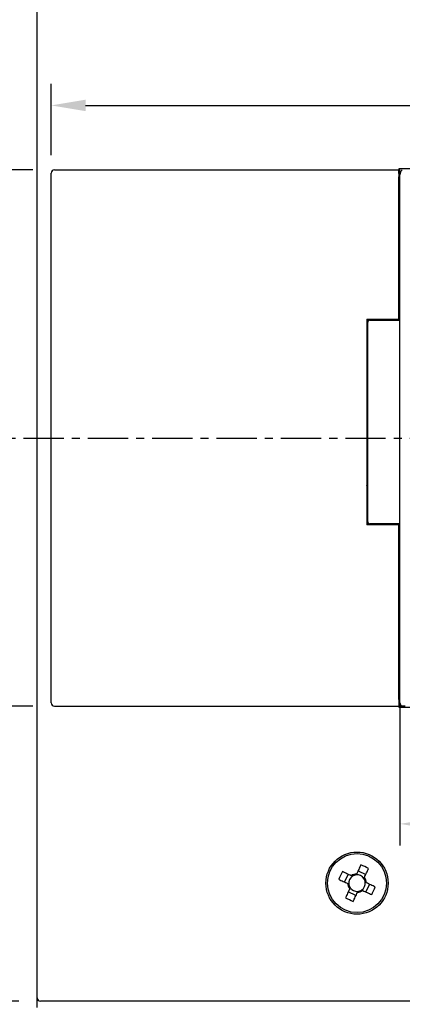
# Model space of a CAD drawing. Extents: x 2148 to 4011, y -907 to 1731.
# Tile 6 of 20: x 2720 to 2755, y 1432 to 1524. Entities that reach past the tile are written whole.
import ezdxf

# ---------------------------------------------------------------- set-up
doc = ezdxf.new("R2010")
doc.units = 0
doc.header["$LTSCALE"] = 3
doc.header["$MEASUREMENT"] = 0
doc.linetypes.add('CENTER', pattern=[2, 1.25, -0.25, 0.25, -0.25])
doc.layers.get('0').update_dxf_attribs({"linetype": 'CONTINUOUS'})
doc.layers.get('Defpoints').update_dxf_attribs({"linetype": 'CONTINUOUS'})
doc.layers.add('cen', color=1, linetype='CENTER')
doc.layers.add('di', color=3, linetype='CONTINUOUS')
doc.styles.add('KIM', font='ROMANS.shx', dxfattribs={"height": 5, "bigfont": 'GSG1.shx'})
doc.styles.get("Standard").update_dxf_attribs({"font": 'romans.shx', "height": 4, "bigfont": 'ghs.shx'})
doc.dimstyles.new('STANDARD$0', dxfattribs={"dimtxt": 5, "dimasz": 5, "dimexe": 1, "dimexo": 2, "dimgap": 2, "dimtad": 1, "dimdec": 4, "dimzin": 12, "dimdsep": 46, "dimtxsty": 'KIM', "dimcen": -1, "dimdle": 0.1, "dimadec": 0, "dimazin": 0, "dimtfac": 1, "dimtdec": 4, "dimtmove": 0, "dimatfit": 3, "dimfxl": 0, "dimtolj": 1, "dimtzin": 0, "dimarcsym": 0})

# ---------------------------------------------------------------- blocks, each defined once
blk = doc.blocks.new('M3')
at = {"color": 4}
for p, q in [((1258.335, 221.584), (1258.669, 222.302)), ((1259.454, 222.351), (1259.408, 222.251)), ((1259.588, 222.636), (1260.305, 222.302)), ((1258.62, 221.451), (1258.72, 221.405)), ((1259.055, 222.122), (1258.955, 222.169)), ((1260.126, 221.916), (1260.172, 222.016)), ((1260.354, 221.517), (1260.254, 221.563)), ((1260.64, 221.383), (1260.305, 220.666)), ((1259.387, 220.331), (1258.669, 220.666)), ((1258.848, 221.051), (1258.802, 220.952)), ((1259.52, 220.617), (1259.566, 220.717)), ((1259.919, 220.845), (1260.019, 220.799))]:
    blk.add_line(p, q, dxfattribs=at)
at = {"color": 4, "flags": 128}
for points in [[(1259.843, 223.184), (1259.795, 223.081), (1259.747, 222.977), (1259.698, 222.874), (1259.65, 222.77), (1259.601, 222.665), (1259.552, 222.561), (1259.503, 222.456), (1259.454, 222.351)], [(1258.955, 222.169), (1258.85, 222.218), (1258.745, 222.267), (1258.64, 222.316), (1258.536, 222.364), (1258.432, 222.413), (1258.328, 222.461), (1258.225, 222.509), (1258.122, 222.557)], [(1260.172, 222.016), (1260.221, 222.121), (1260.27, 222.226), (1260.319, 222.331), (1260.367, 222.435), (1260.416, 222.539), (1260.464, 222.643), (1260.513, 222.746), (1260.561, 222.849)], [(1257.787, 221.839), (1257.89, 221.791), (1257.993, 221.743), (1258.097, 221.695), (1258.201, 221.646), (1258.306, 221.598), (1258.41, 221.549), (1258.515, 221.5), (1258.62, 221.451)], [(1261.187, 221.128), (1261.084, 221.176), (1260.981, 221.224), (1260.877, 221.273), (1260.773, 221.321), (1260.669, 221.37), (1260.564, 221.419), (1260.459, 221.468), (1260.354, 221.517)], [(1258.802, 220.952), (1258.753, 220.847), (1258.704, 220.742), (1258.655, 220.637), (1258.607, 220.533), (1258.558, 220.429), (1258.51, 220.325), (1258.462, 220.222), (1258.414, 220.119)], [(1259.131, 219.784), (1259.179, 219.887), (1259.228, 219.99), (1259.276, 220.094), (1259.324, 220.198), (1259.373, 220.302), (1259.422, 220.407), (1259.471, 220.512), (1259.52, 220.617)], [(1260.019, 220.799), (1260.124, 220.75), (1260.229, 220.701), (1260.334, 220.652), (1260.438, 220.603), (1260.542, 220.555), (1260.646, 220.507), (1260.749, 220.458), (1260.852, 220.41)]]:
    blk.add_lwpolyline(points, dxfattribs=at)
at = {"color": 4}
blk.add_circle((1259.487, 221.484), 2.75, dxfattribs=at)
for centre, radius, start, end in [((1253.735, 209.148), 15.307, 63.51887, 66.48383), ((1271.823, 215.732), 15.307, 153.51887, 156.48383), ((1259.487, 221.484), 0.867, 92.16434, 127.83847), ((1259.487, 221.484), 0.771, 95.89747, 124.10533), ((1259.487, 221.484), 0.771, 34.10533, 95.89747), ((1259.487, 221.484), 0.867, 182.16434, 217.83847), ((1259.487, 221.484), 0.771, 124.10533, 185.89747), ((1259.487, 221.484), 0.771, 185.89747, 214.10533), ((1259.487, 221.484), 0.771, 304.10533, 5.89747), ((1259.487, 221.484), 0.771, 5.89747, 34.10533), ((1259.487, 221.484), 0.867, 2.16434, 37.83847), ((1259.487, 221.484), 0.771, 214.10533, 275.89747), ((1259.487, 221.484), 0.867, 272.16434, 307.83847), ((1259.487, 221.484), 0.771, 275.89747, 304.10533), ((1247.152, 227.236), 15.307, 333.51887, 336.48383), ((1265.239, 233.82), 15.307, 243.519, 246.48383)]:
    blk.add_arc(centre, radius, start, end, dxfattribs=at)
blk = doc.blocks.new('*D55')
at = {"layer": 'Defpoints', "color": 0}
for p in [(2755.118, 1461.746), (2777.118, 1461.746), (2777.118, 1448.649)]:
    blk.add_point(p, dxfattribs=at)
at = {"layer": 'di'}
for p, q in [((2755.118, 1459.746), (2755.118, 1446.649)), ((2777.118, 1459.746), (2777.118, 1446.649)), ((2758.318, 1448.649), (2773.918, 1448.649))]:
    blk.add_line(p, q, dxfattribs=at)
for points in [[(2758.318, 1449.182), (2758.318, 1448.116), (2755.118, 1448.649)], [(2773.918, 1449.182), (2773.918, 1448.116), (2777.118, 1448.649)]]:
    blk.add_solid(points, dxfattribs=at)
at = {"layer": 'di', "insert": (2766.118, 1452.649), "char_height": 4, "attachment_point": 5}
blk.add_mtext('\\A1;22', dxfattribs=at)
blk = doc.blocks.new('*D61')
at = {"layer": 'Defpoints', "color": 0}
for p in [(2809.618, 1515.649), (2722.618, 1509), (2809.618, 1509)]:
    blk.add_point(p, dxfattribs=at)
at = {"layer": 'di'}
for p, q in [((2722.618, 1511), (2722.618, 1517.649)), ((2809.618, 1511), (2809.618, 1517.649)), ((2725.818, 1515.649), (2806.418, 1515.649))]:
    blk.add_line(p, q, dxfattribs=at)
for points in [[(2725.818, 1516.183), (2725.818, 1515.116), (2722.618, 1515.649)], [(2806.418, 1516.183), (2806.418, 1515.116), (2809.618, 1515.649)]]:
    blk.add_solid(points, dxfattribs=at)
at = {"layer": 'di', "insert": (2766.118, 1519.649), "char_height": 4, "attachment_point": 5}
blk.add_mtext('\\A1;87', dxfattribs=at)
blk = doc.blocks.new('*D68')
at = {"layer": 'Defpoints', "color": 0}
for p in [(2668.119, 1562.125), (2723.318, 1562.125), (2723.318, 1407.125)]:
    blk.add_point(p, dxfattribs=at)
at = {"layer": 'di'}
for p, q in [((2721.318, 1562.125), (2666.119, 1562.125)), ((2668.119, 1410.325), (2668.119, 1558.925)), ((2721.318, 1407.125), (2666.119, 1407.125))]:
    blk.add_line(p, q, dxfattribs=at)
for points in [[(2667.585, 1558.925), (2668.652, 1558.925), (2668.119, 1562.125)], [(2667.585, 1410.325), (2668.652, 1410.325), (2668.119, 1407.125)]]:
    blk.add_solid(points, dxfattribs=at)
at = {"layer": 'di', "insert": (2664.119, 1484.625), "char_height": 4, "attachment_point": 5, "rotation": 90}
blk.add_mtext('\\A1;155', dxfattribs=at)
blk = doc.blocks.new('*D69')
at = {"layer": 'Defpoints', "color": 0}
for p in [(2700.119, 1509.625), (2722.918, 1509.625), (2722.918, 1459.625)]:
    blk.add_point(p, dxfattribs=at)
at = {"layer": 'di'}
for p, q in [((2720.918, 1509.625), (2698.119, 1509.625)), ((2700.119, 1462.825), (2700.119, 1506.425)), ((2720.918, 1459.625), (2698.119, 1459.625))]:
    blk.add_line(p, q, dxfattribs=at)
for points in [[(2699.585, 1506.425), (2700.652, 1506.425), (2700.119, 1509.625)], [(2699.585, 1462.825), (2700.652, 1462.825), (2700.119, 1459.625)]]:
    blk.add_solid(points, dxfattribs=at)
at = {"layer": 'di', "insert": (2696.119, 1484.625), "char_height": 4, "attachment_point": 5, "rotation": 90}
blk.add_mtext('\\A1;50', dxfattribs=at)
blk = doc.blocks.new('*D70')
at = {"layer": 'Defpoints', "color": 0}
for p in [(2726.029, 1552.125), (2676.119, 1417.125), (2726.029, 1417.125)]:
    blk.add_point(p, dxfattribs=at)
at = {"layer": 'di'}
for p, q in [((2724.029, 1552.125), (2674.119, 1552.125)), ((2676.119, 1548.925), (2676.119, 1420.325)), ((2724.029, 1417.125), (2674.119, 1417.125))]:
    blk.add_line(p, q, dxfattribs=at)
for points in [[(2675.585, 1548.925), (2676.652, 1548.925), (2676.119, 1552.125)], [(2675.585, 1420.325), (2676.652, 1420.325), (2676.119, 1417.125)]]:
    blk.add_solid(points, dxfattribs=at)
at = {"layer": 'di', "insert": (2672.119, 1484.625), "char_height": 4, "attachment_point": 5, "rotation": 90}
blk.add_mtext('\\A1;135', dxfattribs=at)
blk = doc.blocks.new('*D71')
at = {"layer": 'Defpoints', "color": 0}
for p in [(2746.073, 1550.625), (2684.119, 1418.625), (2746.073, 1418.625)]:
    blk.add_point(p, dxfattribs=at)
at = {"layer": 'di'}
for p, q in [((2744.073, 1550.625), (2682.119, 1550.625)), ((2684.119, 1547.425), (2684.119, 1421.825)), ((2744.073, 1418.625), (2682.119, 1418.625))]:
    blk.add_line(p, q, dxfattribs=at)
for points in [[(2683.585, 1547.425), (2684.652, 1547.425), (2684.119, 1550.625)], [(2683.585, 1421.825), (2684.652, 1421.825), (2684.119, 1418.625)]]:
    blk.add_solid(points, dxfattribs=at)
at = {"layer": 'di', "insert": (2680.119, 1484.625), "char_height": 4, "attachment_point": 5, "rotation": 90}
blk.add_mtext('\\A1;132', dxfattribs=at)
blk = doc.blocks.new('*D72')
at = {"layer": 'Defpoints', "color": 0}
for p in [(2692.119, 1537.125), (2721.618, 1537.125), (2721.618, 1432.125)]:
    blk.add_point(p, dxfattribs=at)
at = {"layer": 'di'}
for p, q in [((2719.618, 1537.125), (2690.119, 1537.125)), ((2692.119, 1435.325), (2692.119, 1533.925)), ((2719.618, 1432.125), (2690.119, 1432.125))]:
    blk.add_line(p, q, dxfattribs=at)
for points in [[(2691.585, 1533.925), (2692.652, 1533.925), (2692.119, 1537.125)], [(2691.585, 1435.325), (2692.652, 1435.325), (2692.119, 1432.125)]]:
    blk.add_solid(points, dxfattribs=at)
at = {"layer": 'di', "insert": (2688.119, 1484.625), "char_height": 4, "attachment_point": 5, "rotation": 90}
blk.add_mtext('\\A1;105', dxfattribs=at)

msp = doc.modelspace()

# ---------------------------------------------------------------- linework, layer by layer
for p, q in [((2721.318, 1432.425), (2721.318, 1536.825)), ((2722.918, 1509.625), (2755.018, 1509.625)), ((2777.218, 1509.725), (2755.018, 1509.725)), ((2755.018, 1509.725), (2755.018, 1509.625)), ((2755.018, 1509.299), (2755.018, 1509.625)), ((2755.118, 1509.171), (2755.118, 1509.725)), ((2722.618, 1509), (2722.618, 1509.324)), ((2722.618, 1460.25), (2722.618, 1509)), ((2755.018, 1509.299), (2755.018, 1509)), ((2755.018, 1495.725), (2755.018, 1509)), ((2755.118, 1508.53), (2755.118, 1509.171)), ((2755.118, 1460.72), (2755.118, 1508.53)), ((2755.018, 1505.625), (2755.118, 1505.625)), ((2755.018, 1504.625), (2755.118, 1504.625)), ((2752.018, 1495.725), (2755.018, 1495.725)), ((2752.018, 1495.725), (2752.018, 1476.525)), ((2752.118, 1495.709), (2752.118, 1495.425)), ((2752.118, 1476.825), (2752.118, 1495.425)), ((2752.318, 1495.625), (2755.118, 1495.625)), ((2752.018, 1494.475), (2752.118, 1494.475)), ((2752.018, 1493.925), (2752.118, 1493.925)), ((2752.018, 1492.825), (2752.118, 1492.825)), ((2752.118, 1491.325), (2752.018, 1491.325)), ((2752.018, 1484.925), (2752.118, 1484.925)), ((2752.118, 1483.425), (2752.018, 1483.425)), ((2752.018, 1480.125), (2752.118, 1480.125)), ((2752.118, 1478.625), (2752.018, 1478.625)), ((2755.018, 1476.525), (2752.018, 1476.525)), ((2752.118, 1476.825), (2752.118, 1476.541)), ((2755.118, 1476.625), (2752.318, 1476.625)), ((2755.018, 1460.25), (2755.018, 1476.525)), ((2755.118, 1468.625), (2755.018, 1468.625)), ((2755.118, 1467.625), (2755.018, 1467.625)), ((2722.618, 1459.926), (2722.618, 1460.25)), ((2755.018, 1460.25), (2755.018, 1459.951)), ((2755.018, 1459.951), (2755.018, 1459.625)), ((2755.118, 1459.952), (2755.118, 1460.72)), ((2722.918, 1459.625), (2755.018, 1459.625)), ((2755.018, 1459.625), (2755.018, 1459.525)), ((2755.018, 1459.525), (2777.218, 1459.525)), ((2755.618, 1459.625), (2755.238, 1459.625)), ((2721.318, 1431.525), (2721.318, 1432.425)), ((2722.618, 1432.125), (2721.618, 1432.125)), ((2809.618, 1432.125), (2722.618, 1432.125))]:
    msp.add_line(p, q)
at = {"flags": 128}
for points in [[(2752.118, 1492.825), (2752.114, 1492.829), (2752.102, 1492.84), (2752.084, 1492.859), (2752.059, 1492.884), (2752.029, 1492.914), (2752.018, 1492.925)], [(2752.118, 1491.325), (2752.114, 1491.322), (2752.105, 1491.313), (2752.091, 1491.298), (2752.071, 1491.278), (2752.046, 1491.254), (2752.018, 1491.225)], [(2752.118, 1484.925), (2752.114, 1484.929), (2752.102, 1484.94), (2752.084, 1484.959), (2752.059, 1484.984), (2752.029, 1485.014), (2752.018, 1485.025)], [(2752.118, 1483.425), (2752.114, 1483.422), (2752.105, 1483.413), (2752.091, 1483.398), (2752.071, 1483.378), (2752.046, 1483.354), (2752.018, 1483.325)], [(2752.118, 1480.125), (2752.114, 1480.129), (2752.102, 1480.14), (2752.084, 1480.159), (2752.059, 1480.184), (2752.029, 1480.214), (2752.018, 1480.225)], [(2752.118, 1478.625), (2752.114, 1478.622), (2752.105, 1478.613), (2752.091, 1478.598), (2752.071, 1478.578), (2752.046, 1478.554), (2752.018, 1478.525)]]:
    msp.add_lwpolyline(points, dxfattribs=at)
msp.add_circle((2751.118, 1443.125), 2.9)
for centre, radius, start, end in [((2752.318, 1495.425), 0.2, 90, 180), ((2752.318, 1476.825), 0.2, 180, 270), ((2721.618, 1432.425), 0.3, 180, 270)]:
    msp.add_arc(centre, radius, start, end)
for centre, major_axis, ratio, start_param, end_param in [((2722.918, 1509.324), (0, -0.301), 0.996195, 3.141593, 4.712389), ((2755.618, 1509.171), (0, -0.55), 0.909039, 3.740967, 4.712389), ((2722.918, 1459.926), (0, 0.301), 0.996195, 1.570796, 3.141593), ((2755.618, 1459.952), (0, -0.502), 0.996195, 4.712389, 5.421787)]:
    msp.add_ellipse(centre, major_axis=major_axis, ratio=ratio, start_param=start_param, end_param=end_param)
at = {"layer": 'cen'}
msp.add_line((2708.033, 1484.625), (2824.202, 1484.625), dxfattribs=at)

# ---------------------------------------------------------------- block references
at = {"rotation": 270}
msp.add_blockref('M3', (2529.634, 2702.612), dxfattribs=at)

# ---------------------------------------------------------------- dimensions: what is measured, and where the dimension line sits
at = {"layer": 'di'}
for base, p1, p2, picture, middle in [((2668.119, 1562.125), (2723.318, 1407.125), (2723.318, 1562.125), '*D68', (2668.119, 1484.625)), ((2676.119, 1417.125), (2726.029, 1552.125), (2726.029, 1417.125), '*D70', (2676.119, 1484.625)), ((2684.119, 1418.625), (2746.073, 1550.625), (2746.073, 1418.625), '*D71', (2684.119, 1484.625)), ((2692.119, 1537.125), (2721.618, 1432.125), (2721.618, 1537.125), '*D72', (2692.119, 1484.625)), ((2700.119, 1509.625), (2722.918, 1459.625), (2722.918, 1509.625), '*D69', (2700.119, 1484.625))]:
    dim = msp.add_linear_dim(base=base, p1=p1, p2=p2, angle=90, dimstyle='STANDARD$0', override={"dimtxt": 4, "dimasz": 3.2, "dimexe": 2, "dimdec": 2, "dimzin": 8, "dimtxsty": 'Standard', "dimcen": 0, "dimdle": 0, "dimclrd": 256, "dimclre": 256, "dimclrt": 256, "dimadec": 2, "dimazin": 2, "dimtfac": 0.6, "dimtdec": 2, "dimtmove": 0, "dimtzin": 8, "dimlwd": 65535, "dimlwe": 65535, "dimarcsym": 1}, dxfattribs=at)
    dim.commit()
    dim.dimension.update_dxf_attribs({"geometry": picture, "text_midpoint": middle, "dimtype": 160})
for base, p1, p2, picture, middle in [((2809.618, 1515.649), (2722.618, 1509), (2809.618, 1509), '*D61', (2766.118, 1519.649)), ((2777.118, 1448.649), (2755.118, 1461.746), (2777.118, 1461.746), '*D55', (2766.118, 1452.649))]:
    dim = msp.add_linear_dim(base=base, p1=p1, p2=p2, dimstyle='STANDARD$0', override={"dimtxt": 4, "dimasz": 3.2, "dimexe": 2, "dimdec": 2, "dimzin": 8, "dimtxsty": 'Standard', "dimcen": 0, "dimdle": 0, "dimclrd": 256, "dimclre": 256, "dimclrt": 256, "dimadec": 2, "dimazin": 2, "dimtfac": 0.6, "dimtdec": 2, "dimtzin": 8, "dimlwd": 65535, "dimlwe": 65535, "dimarcsym": 1}, dxfattribs=at)
    dim.commit()
    dim.dimension.update_dxf_attribs({"geometry": picture, "text_midpoint": middle})

doc.saveas('drawing.dxf')
